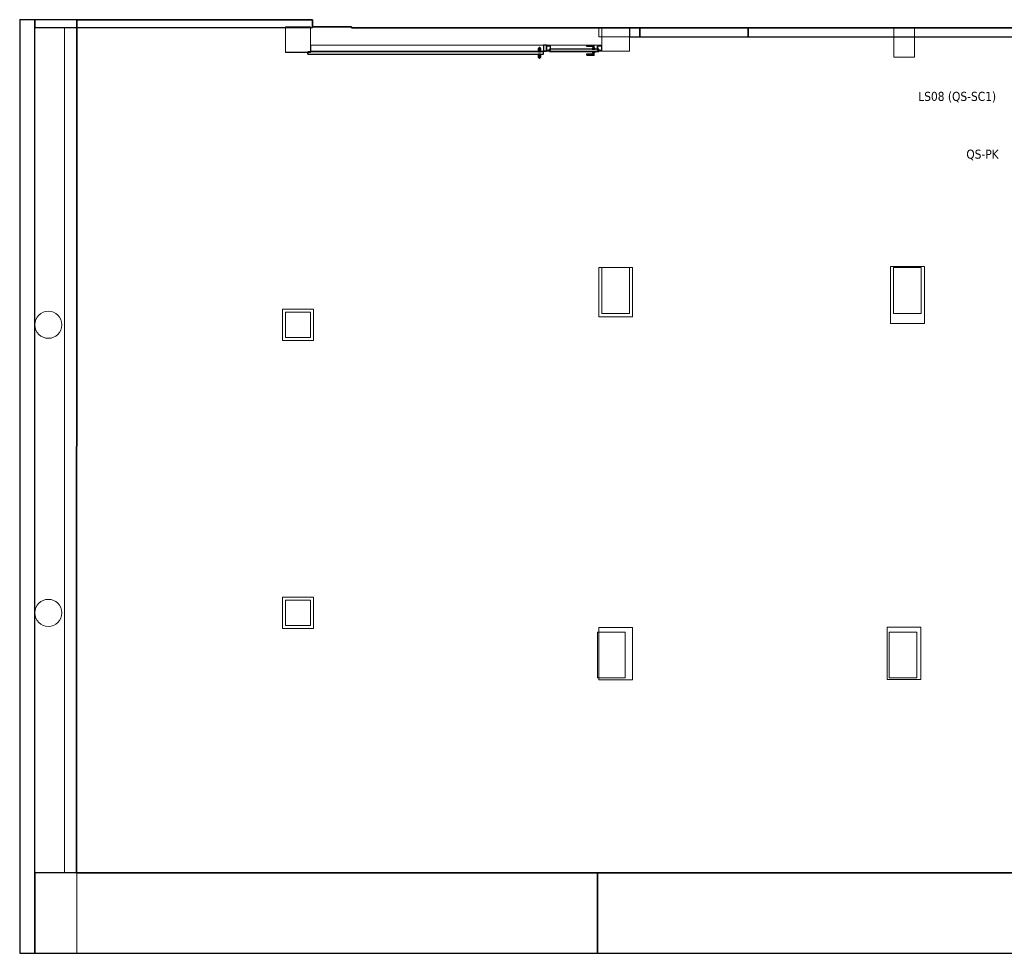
# Model space of a CAD drawing. Header units: metres. Extents: x 391.1 to 427.5, y 12.7 to 28.4.
# Tile 1 of 245: x 391.1 to 407.5, y 12.8 to 28.4. Entities that reach past the tile are written whole.
import ezdxf

# ---------------------------------------------------------------- set-up
doc = ezdxf.new("R2010")
doc.units = ezdxf.units.M
doc.layers.add('01_CARPINTERIA', color=5, linetype='Continuous', lineweight=25, true_color=0x0000ff)
doc.layers.add('01_SUELOS', color=7, linetype='Continuous', lineweight=25, true_color=0x007f00)
for name, color, linetype, lineweight in [('A-COLS-____-MCUT', 7, 'Continuous', 18), ('A-COLS-____-OTLN', 7, 'Continuous', 18), ('A-DETL-____-MBND', 7, 'Continuous', 18), ('A-GENM-____-OTLN', 7, 'Continuous', 18), ('A-WALL-____-MCUT', 7, 'Continuous', 25), ('A-WALL-____-OTLN', 7, 'Continuous', 25), ('E-ELEC-EQPM-IDEN', 7, 'Continuous', 30), ('E-ELEC-FIXT-IDEN', 7, 'Continuous', 30)]:
    doc.layers.add(name, color=color, linetype=linetype, lineweight=lineweight)
doc.styles.add('Tahoma_3', font='tahoma.ttf', dxfattribs={"height": 0.15})

# ---------------------------------------------------------------- blocks, each defined once
blk = doc.blocks.new('Family - Pilar PS-2-151047-01_ELEC _PS1')
at = {"layer": 'A-DETL-____-MBND', "color": 253, "true_color": 0xaaaaaa}
for p, q in [((0, 0.426), (0, 0)), ((0, 0), (0, 0.426)), ((0.42, 0.426), (0, 0.426)), ((0, 0.426), (0.42, 0.426)), ((0.42, 0), (0.42, 0.426)), ((0.42, 0.426), (0.42, 0)), ((0, 0), (0.42, 0)), ((0.42, 0), (0, 0))]:
    blk.add_line(p, q, dxfattribs=at)
blk = doc.blocks.new('Family - Pilar PS-2-151051-01_ELEC _PS1')
at = {"layer": 'A-DETL-____-MBND', "color": 253, "true_color": 0xaaaaaa}
for p, q in [((0, 0.49), (0, 0)), ((0, 0), (0, 0.49)), ((0.344, 0.49), (0, 0.49)), ((0, 0.49), (0.344, 0.49)), ((0.344, 0), (0.344, 0.49)), ((0.344, 0.49), (0.344, 0)), ((0, 0), (0.344, 0)), ((0.344, 0), (0, 0))]:
    blk.add_line(p, q, dxfattribs=at)
blk = doc.blocks.new('Family - Pilar PS-2-151089-01_ELEC _PS1')
at = {"layer": 'A-DETL-____-MBND', "color": 253, "true_color": 0xaaaaaa}
for p, q in [((0, 0.389), (0, 0)), ((0, 0.389), (0, 0)), ((0.099, 0.389), (0, 0.389)), ((0.099, 0.389), (0, 0.389)), ((0.099, 0.389), (0, 0.389)), ((0, 0.389), (0, 0)), ((0.099, 0.389), (0, 0.389)), ((0, 0.389), (0, 0)), ((0.099, 0.39), (0.099, 0.389)), ((0.099, 0.39), (0.099, 0.389)), ((0.46, 0.39), (0.099, 0.39)), ((0.46, 0.39), (0.099, 0.39)), ((0.099, 0.389), (0.099, 0.39)), ((0.46, 0.39), (0.099, 0.39)), ((0.46, 0.39), (0.099, 0.39)), ((0.099, 0.389), (0.099, 0.39)), ((0.46, 0), (0.46, 0.39)), ((0.46, 0), (0.46, 0.39)), ((0.46, 0), (0.46, 0.39)), ((0.46, 0.39), (0.46, 0)), ((0, 0), (0.1, 0)), ((0, 0), (0.1, 0)), ((0, 0), (0.1, 0)), ((0, 0), (0.1, 0)), ((0.1, 0), (0.1, 0)), ((0.1, 0), (0.1, 0)), ((0.1, 0), (0.46, 0)), ((0.1, 0), (0.46, 0)), ((0.46, 0), (0.1, 0)), ((0.1, 0), (0.1, 0)), ((0.46, 0), (0.1, 0)), ((0.1, 0), (0.1, 0))]:
    blk.add_line(p, q, dxfattribs=at)
blk = doc.blocks.new('Family - LONDR55-XX_ZZ-ARQ-CAA-M3D-Londres55-151093-01_ELEC _PS1')
at = {"layer": '01_SUELOS', "color": 9, "true_color": 0xaad4aa}
for p, q in [((0.003, 14.183), (0, 0)), ((0, 0), (0.003, 14.183)), ((3.92, 14.183), (0.003, 14.183)), ((0.003, 14.183), (3.92, 14.183)), ((3.92, 14.063), (3.92, 14.183)), ((3.92, 14.183), (3.92, 14.063)), ((4.57, 14.063), (3.92, 14.063)), ((3.92, 14.063), (4.57, 14.063)), ((4.57, 14.048), (4.57, 14.063)), ((4.57, 14.063), (4.57, 14.048)), ((34.748, 14.048), (4.57, 14.048)), ((4.57, 14.048), (34.748, 14.048)), ((31.838, 0), (34.748, 14.048)), ((34.748, 14.048), (31.838, 0)), ((20.52, 13.898), (23.701, 13.898)), ((23.701, 13.898), (20.52, 13.898)), ((20.52, 12.739), (20.52, 13.898)), ((20.52, 13.898), (20.52, 12.739)), ((23.701, 13.898), (23.701, 12.149)), ((23.701, 12.149), (23.701, 13.898)), ((24.988, 13.898), (26.891, 13.898)), ((26.891, 13.898), (24.988, 13.898)), ((24.988, 11.869), (24.988, 13.898)), ((24.988, 13.898), (24.988, 11.869)), ((26.891, 13.898), (26.891, 11.869)), ((26.891, 11.869), (26.891, 13.898)), ((27.041, 11.869), (27.041, 13.898)), ((27.041, 13.898), (27.041, 11.869)), ((27.041, 13.898), (28.9, 13.898)), ((28.9, 13.898), (27.041, 13.898)), ((28.9, 13.898), (28.9, 11.869)), ((28.9, 11.869), (28.9, 13.898)), ((22.479, 12.739), (20.52, 12.739)), ((20.52, 12.739), (22.479, 12.739)), ((22.48, 12.15), (22.479, 12.739)), ((22.479, 12.739), (22.48, 12.15)), ((23.701, 12.149), (22.48, 12.15)), ((22.48, 12.15), (23.701, 12.149)), ((26.891, 11.869), (24.988, 11.869)), ((24.988, 11.869), (26.891, 11.869)), ((28.9, 11.869), (27.041, 11.869)), ((27.041, 11.869), (28.9, 11.869)), ((27.585, 3.3), (28.635, 3.3)), ((28.635, 3.3), (27.585, 3.3)), ((27.586, 1.943), (27.585, 3.3)), ((27.585, 3.3), (27.586, 1.943)), ((28.635, 3.3), (28.635, 0)), ((28.635, 0), (28.635, 3.3)), ((26.635, 0), (26.636, 1.94)), ((26.636, 1.94), (26.635, 0)), ((26.636, 1.94), (27.586, 1.943)), ((27.586, 1.943), (26.636, 1.94)), ((0, 0), (26.635, 0)), ((26.635, 0), (0, 0)), ((28.635, 0), (31.838, 0)), ((31.838, 0), (28.635, 0))]:
    blk.add_line(p, q, dxfattribs=at)
blk = doc.blocks.new('Family - Pilar PS-2-151095-01_ELEC _PS1')
at = {"layer": 'A-DETL-____-MBND', "color": 253, "true_color": 0xaaaaaa}
for p, q in [((0, 0.87), (0, 0)), ((0, 0), (0, 0.87)), ((0.56, 0.87), (0, 0.87)), ((0, 0.87), (0.56, 0.87)), ((0.56, 0), (0.56, 0.87)), ((0.56, 0.87), (0.56, 0)), ((0, 0), (0.56, 0)), ((0.56, 0), (0, 0))]:
    blk.add_line(p, q, dxfattribs=at)
blk = doc.blocks.new('Family - Pilar PS-2-151115-01_ELEC _PS1')
at = {"layer": 'A-DETL-____-MBND', "color": 253, "true_color": 0xaaaaaa}
for p, q in [((0.56, 0.87), (0, 0.87)), ((0, 0.87), (0.56, 0.87)), ((0, 0.87), (0, 0)), ((0, 0), (0, 0.87)), ((0.56, 0), (0.56, 0.87)), ((0.56, 0.87), (0.56, 0)), ((0, 0), (0.15, 0)), ((0.15, 0), (0, 0)), ((0, 0), (0, 0)), ((0, 0), (0, 0)), ((0.15, 0), (0.56, 0)), ((0.56, 0), (0.15, 0))]:
    blk.add_line(p, q, dxfattribs=at)
blk = doc.blocks.new('Family - Pilar PS-2-151122-01_ELEC _PS1')
at = {"layer": 'A-DETL-____-MBND', "color": 253, "true_color": 0xaaaaaa}
for p, q in [((0, 0.52), (0, 0)), ((0, 0), (0, 0.52)), ((0.52, 0.52), (0, 0.52)), ((0, 0.52), (0.52, 0.52)), ((0.52, 0), (0.52, 0.52)), ((0.52, 0.52), (0.52, 0)), ((0, 0), (0.52, 0)), ((0.52, 0), (0, 0))]:
    blk.add_line(p, q, dxfattribs=at)
blk = doc.blocks.new('Family - Evans PS-2-151156-01_ELEC _PS1')
at = {"layer": 'A-DETL-____-MBND', "color": 253, "true_color": 0xaaaaaa}
for p, q in [((0, 0.13), (0, 0)), ((0, 0), (0, 0.13)), ((3.917, 0.13), (0, 0.13)), ((0, 0.13), (3.917, 0.13)), ((0, 0), (3.917, 0)), ((3.917, 0), (0, 0)), ((0, 0), (3.917, 0)), ((3.917, 0), (3.917, 0.13)), ((3.917, 0.13), (3.917, 0))]:
    blk.add_line(p, q, dxfattribs=at)
blk = doc.blocks.new('Family - Pilar PS-2-151158-01_ELEC _PS1')
at = {"layer": 'A-DETL-____-MBND', "color": 253, "true_color": 0xaaaaaa}
for p, q in [((0, 0.95), (0, 0)), ((0, 0), (0, 0.95)), ((0.56, 0.95), (0, 0.95)), ((0, 0.95), (0.56, 0.95)), ((0.56, 0), (0.56, 0.95)), ((0.56, 0.95), (0.56, 0)), ((0, 0), (0.56, 0)), ((0.56, 0), (0, 0))]:
    blk.add_line(p, q, dxfattribs=at)
blk = doc.blocks.new('Family - Mur PS-2-151162-01_ELEC _PS1')
at = {"layer": 'A-DETL-____-MBND', "color": 253, "true_color": 0xaaaaaa}
for p, q in [((0, 0.95), (0, 0)), ((0, 0), (0, 0.95)), ((15.523, 0.95), (0, 0.95)), ((0, 0.95), (15.523, 0.95)), ((15.523, 0), (15.523, 0.95)), ((15.523, 0.95), (15.523, 0)), ((0, 0), (15.523, 0)), ((15.523, 0), (0, 0)), ((0, 0), (15.523, 0))]:
    blk.add_line(p, q, dxfattribs=at)
blk = doc.blocks.new('Family - Pilar PS-2-151173-01_ELEC _PS1')
at = {"layer": 'A-DETL-____-MBND', "color": 253, "true_color": 0xaaaaaa}
for p, q in [((0, 0.52), (0, 0)), ((0, 0), (0, 0.52)), ((0.52, 0.52), (0, 0.52)), ((0, 0.52), (0.52, 0.52)), ((0.52, 0), (0.52, 0.52)), ((0.52, 0.52), (0.52, 0)), ((0, 0), (0.52, 0)), ((0.52, 0), (0, 0))]:
    blk.add_line(p, q, dxfattribs=at)
blk = doc.blocks.new('Family - Mur PS-2-151177-01_ELEC _PS1')
at = {"layer": 'A-DETL-____-MBND', "color": 253, "true_color": 0xaaaaaa}
for p, q in [((0, 1.34), (0, 0)), ((0, 0), (0, 1.34)), ((31.836, 1.34), (0, 1.34)), ((0, 1.34), (31.836, 1.34)), ((31.559, 0), (31.836, 1.34)), ((31.836, 1.34), (31.559, 0)), ((-0.95, 0), (31.559, 0)), ((0, 0), (31.559, 0)), ((31.559, 0), (0, 0))]:
    blk.add_line(p, q, dxfattribs=at)
blk = doc.blocks.new('Family - Evans PS-2-151183-01_ELEC _PS1')
at = {"layer": 'A-DETL-____-MBND', "color": 253, "true_color": 0xaaaaaa}
for p, q in [((8.39, 0.15), (0, 0.15)), ((0, 0.15), (20.228, 0.15)), ((0, 0.15), (0, 0)), ((0, 0), (0, 0.15)), ((0, 0), (20.228, 0)), ((20.228, 0), (0, 0)), ((0, 0), (20.228, 0)), ((8.39, 0.148), (8.39, 0.15)), ((8.39, 0.15), (8.39, 0.148)), ((8.39, 0.15), (8.54, 0.15)), ((8.54, 0.148), (8.39, 0.148)), ((8.39, 0.148), (8.54, 0.148)), ((8.54, 0.15), (8.54, 0.148)), ((8.54, 0.148), (8.54, 0.15)), ((20.228, 0.15), (8.54, 0.15)), ((20.228, 0), (20.228, 0.15)), ((20.228, 0.15), (20.228, 0))]:
    blk.add_line(p, q, dxfattribs=at)
blk = doc.blocks.new('Family - Pilar PS-2-151193-01_ELEC _PS1')
at = {"layer": 'A-DETL-____-MBND', "color": 253, "true_color": 0xaaaaaa}
for p, q in [((0, 0.82), (0, 0.819)), ((0, 0.82), (0, 0.819)), ((0.15, 0.82), (0, 0.82)), ((0.15, 0.82), (0, 0.82)), ((0.15, 0.82), (0, 0.82)), ((0, 0.82), (0, 0.819)), ((0, 0.819), (0, 0.82)), ((0, 0.82), (0.15, 0.82)), ((0, 0.819), (0, 0)), ((0, 0.819), (0, 0)), ((0, 0.819), (0, 0.819)), ((0, 0.819), (0, 0.819)), ((0, 0.819), (0, 0)), ((0, 0.819), (0, 0.819)), ((0, 0), (0, 0.819)), ((0, 0.819), (0, 0.819)), ((0.15, 0.82), (0.15, 0.82)), ((0.15, 0.82), (0.15, 0.82)), ((0.56, 0.82), (0.15, 0.82)), ((0.56, 0.82), (0.15, 0.82)), ((0.15, 0.82), (0.56, 0.82)), ((0.15, 0.82), (0.15, 0.82)), ((0.56, 0.82), (0.15, 0.82)), ((0.15, 0.82), (0.15, 0.82)), ((0.56, 0), (0.56, 0.82)), ((0.56, 0), (0.56, 0.82)), ((0.56, 0), (0.56, 0.82)), ((0.56, 0.82), (0.56, 0)), ((0, 0), (0.56, 0)), ((0, 0), (0.56, 0)), ((0, 0), (0.56, 0)), ((0.56, 0), (0, 0))]:
    blk.add_line(p, q, dxfattribs=at)
blk = doc.blocks.new('Family - Mur PS-1-153352-01_ELEC _PS1')
at = {"layer": 'A-WALL-____-MCUT', "color": 253, "true_color": 0xaaaaaa}
for p, q in [((16.935, 1.34), (0, 1.34)), ((0, 1.34), (0, 0)), ((16.935, 0), (16.935, 1.34)), ((0, 0), (16.935, 0))]:
    blk.add_line(p, q, dxfattribs=at)
at = {"layer": 'A-WALL-____-OTLN', "color": 253, "true_color": 0xaaaaaa}
for p, q in [((16.935, 1.34), (0, 1.34)), ((0, 1.34), (0, 0)), ((16.935, 0), (16.935, 1.34)), ((0, 0), (16.935, 0))]:
    blk.add_line(p, q, dxfattribs=at)
at = {"layer": 'A-WALL-____-OTLN', "color": 253, "lineweight": 18, "true_color": 0xaaaaaa}
blk.add_line((0, 0), (16.935, 0), dxfattribs=at)
blk = doc.blocks.new('Family - Evans P-1-153420-01_ELEC _PS1')
at = {"layer": 'A-WALL-____-MCUT', "color": 253, "true_color": 0xaaaaaa}
for p, q in [((0.172, 0.15), (0, 0.15)), ((0, 0.15), (0, 0)), ((0, 0), (0.172, 0)), ((0.172, 0), (0.172, 0.15))]:
    blk.add_line(p, q, dxfattribs=at)
at = {"layer": 'A-WALL-____-OTLN', "color": 253, "true_color": 0xaaaaaa}
for p, q in [((0.172, 0.15), (0, 0.15)), ((0, 0.15), (0, 0)), ((0, 0), (0.172, 0)), ((0.172, 0), (0.172, 0.15))]:
    blk.add_line(p, q, dxfattribs=at)
at = {"layer": 'A-WALL-____-OTLN', "color": 253, "lineweight": 18, "true_color": 0xaaaaaa}
blk.add_line((0, 0), (0.172, 0), dxfattribs=at)
blk = doc.blocks.new('Family - Pilar PS-1-153439-01_ELEC _PS1')
at = {"layer": 'A-COLS-____-MCUT', "color": 253, "true_color": 0xaaaaaa}
for p, q in [((0.46, 0.76), (0, 0.76)), ((0, 0.76), (0, 0)), ((0.46, 0), (0.46, 0.76)), ((0, 0), (0.46, 0))]:
    blk.add_line(p, q, dxfattribs=at)
at = {"layer": 'A-COLS-____-OTLN', "color": 253, "true_color": 0xaaaaaa}
for p, q in [((0.46, 0.76), (0, 0.76)), ((0, 0.76), (0, 0)), ((0.46, 0), (0.46, 0.76)), ((0, 0), (0.46, 0))]:
    blk.add_line(p, q, dxfattribs=at)
blk = doc.blocks.new('Family - Evans P-1-153441-01_ELEC _PS1')
at = {"layer": 'A-WALL-____-MCUT', "color": 253, "true_color": 0xaaaaaa}
for p, q in [((0.97, 0.1), (0.92, 0.1)), ((0.92, 0.1), (0.92, 0)), ((0.92, 0), (0.97, 0)), ((0.97, 0), (0.97, 0.1))]:
    blk.add_line(p, q, dxfattribs=at)
at = {"layer": 'A-WALL-____-OTLN', "color": 253, "lineweight": 18, "true_color": 0xaaaaaa}
blk.add_line((0, 0), (4.837, 0), dxfattribs=at)
at = {"layer": 'A-WALL-____-OTLN', "color": 253, "true_color": 0xaaaaaa}
for p, q in [((0.92, 0.1), (0.97, 0.1)), ((0.92, 0.1), (0.92, 0)), ((0.92, 0), (0.97, 0)), ((0.97, 0), (0.97, 0.1))]:
    blk.add_line(p, q, dxfattribs=at)
blk = doc.blocks.new('Family - Vano de puerta PS-1-153443-01_ELEC _PS1')
at = {"layer": 'A-GENM-____-OTLN', "color": 253, "true_color": 0xaaaaaa}
for p, q in [((395.989, 27.941), (395.989, 27.841)), ((399.856, 27.941), (395.989, 27.941)), ((395.989, 27.941), (395.989, 27.841)), ((395.989, 27.941), (399.856, 27.941)), ((395.989, 27.841), (399.856, 27.841)), ((399.856, 27.841), (395.989, 27.841)), ((399.856, 27.841), (399.856, 27.941)), ((399.856, 27.941), (399.856, 27.841))]:
    blk.add_line(p, q, dxfattribs=at)
blk = doc.blocks.new('Family - Vano de puerta PS-1-153445-01_ELEC _PS1')
at = {"layer": 'A-GENM-____-OTLN', "color": 253, "true_color": 0xaaaaaa}
for p, q in [((400.826, 27.941), (399.906, 27.941)), ((399.906, 27.941), (399.906, 27.841)), ((399.906, 27.941), (400.826, 27.941)), ((399.906, 27.841), (399.906, 27.941)), ((399.906, 27.841), (400.826, 27.841)), ((400.826, 27.841), (399.906, 27.841)), ((400.826, 27.841), (400.826, 27.941)), ((400.826, 27.841), (400.826, 27.941))]:
    blk.add_line(p, q, dxfattribs=at)
blk = doc.blocks.new('Family - Pilar PS-1-153474-01_ELEC _PS1')
at = {"layer": 'A-COLS-____-MCUT', "color": 253, "true_color": 0xaaaaaa}
for p, q in [((0.46, 0.76), (0, 0.76)), ((0, 0.76), (0, 0)), ((0.46, 0), (0.46, 0.76)), ((0, 0), (0.46, 0))]:
    blk.add_line(p, q, dxfattribs=at)
at = {"layer": 'A-COLS-____-OTLN', "color": 253, "true_color": 0xaaaaaa}
for p, q in [((0.46, 0.76), (0, 0.76)), ((0, 0.76), (0, 0)), ((0.46, 0), (0.46, 0.76)), ((0, 0), (0.46, 0))]:
    blk.add_line(p, q, dxfattribs=at)
blk = doc.blocks.new('Family - Evans P-1-153484-01_ELEC _PS1')
at = {"layer": 'A-WALL-____-MCUT', "color": 253, "true_color": 0xaaaaaa}
for p, q in [((0.031, 0.15), (0, 0)), ((0, 0), (23.587, 0)), ((23.587, 0.15), (0.031, 0.15)), ((23.587, 0), (23.587, 0.15))]:
    blk.add_line(p, q, dxfattribs=at)
at = {"layer": 'A-WALL-____-OTLN', "color": 253, "true_color": 0xaaaaaa}
for p, q in [((0.031, 0.15), (0, 0)), ((0, 0), (23.587, 0)), ((23.587, 0.15), (0.031, 0.15)), ((23.587, 0), (23.587, 0.15))]:
    blk.add_line(p, q, dxfattribs=at)
at = {"layer": 'A-WALL-____-OTLN', "color": 253, "lineweight": 18, "true_color": 0xaaaaaa}
blk.add_line((0, 0), (23.587, 0), dxfattribs=at)
blk = doc.blocks.new('Family - Mur PS-1-153488-01_ELEC _PS1')
at = {"layer": 'A-DETL-____-MBND', "color": 253, "true_color": 0xaaaaaa}
for p, q in [((0, 0.5), (0, 0)), ((0, 0), (0, 0.5)), ((14.053, 0.5), (0, 0.5)), ((0, 0.5), (14.053, 0.5)), ((14.053, 0), (14.053, 0.5)), ((14.053, 0.5), (14.053, 0)), ((0, 0), (14.053, 0)), ((14.053, 0), (0, 0)), ((0, 0), (14.053, 0))]:
    blk.add_line(p, q, dxfattribs=at)
blk = doc.blocks.new('Family - Mur PS-1-153499-01_ELEC _PS1')
at = {"layer": 'A-WALL-____-MCUT', "color": 253, "true_color": 0xaaaaaa}
for p, q in [((9.357, 1.34), (0, 1.34)), ((0, 1.34), (0, 0)), ((9.357, 0), (9.357, 1.34)), ((0, 0), (9.357, 0))]:
    blk.add_line(p, q, dxfattribs=at)
at = {"layer": 'A-WALL-____-OTLN', "color": 253, "true_color": 0xaaaaaa}
for p, q in [((9.357, 1.34), (0, 1.34)), ((0, 1.34), (0, 0)), ((9.357, 0), (9.357, 1.34)), ((0, 0), (9.357, 0))]:
    blk.add_line(p, q, dxfattribs=at)
at = {"layer": 'A-WALL-____-OTLN', "color": 253, "lineweight": 18, "true_color": 0xaaaaaa}
blk.add_line((0.5, 0), (9.357, 0), dxfattribs=at)
blk = doc.blocks.new('Family - Pilar PS-1-153516-01_ELEC _PS1')
at = {"layer": 'A-COLS-____-MCUT', "color": 253, "true_color": 0xaaaaaa}
for start, end in [(360, 180), (180, 360)]:
    blk.add_arc((0.225, 0.225), 0.225, start, end, dxfattribs=at)
at = {"layer": 'A-COLS-____-OTLN', "color": 253, "true_color": 0xaaaaaa}
for start, end in [(360, 180), (180, 360)]:
    blk.add_arc((0.225, 0.225), 0.225, start, end, dxfattribs=at)
blk = doc.blocks.new('Family - Pilar PS-1-153520-01_ELEC _PS1')
at = {"layer": 'A-COLS-____-MCUT', "color": 253, "true_color": 0xaaaaaa}
for p, q in [((0.42, 0.42), (0, 0.42)), ((0, 0.42), (0, 0)), ((0.42, 0), (0.42, 0.42)), ((0, 0), (0.42, 0))]:
    blk.add_line(p, q, dxfattribs=at)
at = {"layer": 'A-COLS-____-OTLN', "color": 253, "true_color": 0xaaaaaa}
for p, q in [((0.42, 0.42), (0, 0.42)), ((0, 0.42), (0, 0)), ((0.42, 0), (0.42, 0.42)), ((0, 0), (0.42, 0))]:
    blk.add_line(p, q, dxfattribs=at)
blk = doc.blocks.new('Family - Pilar PS-1-153544-01_ELEC _PS1')
at = {"layer": 'A-COLS-____-MCUT', "color": 253, "true_color": 0xaaaaaa}
for p, q in [((0.42, 0.42), (0, 0.42)), ((0, 0.42), (0, 0)), ((0.42, 0), (0.42, 0.42)), ((0, 0), (0.42, 0))]:
    blk.add_line(p, q, dxfattribs=at)
at = {"layer": 'A-COLS-____-OTLN', "color": 253, "true_color": 0xaaaaaa}
for p, q in [((0.42, 0.42), (0, 0.42)), ((0, 0.42), (0, 0)), ((0.42, 0), (0.42, 0.42)), ((0, 0), (0.42, 0))]:
    blk.add_line(p, q, dxfattribs=at)
blk = doc.blocks.new('Family - Evans P-1-153567-01_ELEC _PS1')
at = {"layer": 'A-WALL-____-MCUT', "color": 253, "true_color": 0xaaaaaa}
for p, q in [((4.617, 0.13), (0, 0.13)), ((0, 0.13), (0, 0)), ((0, 0), (4.617, 0)), ((4.617, 0), (4.617, 0.13))]:
    blk.add_line(p, q, dxfattribs=at)
at = {"layer": 'A-WALL-____-OTLN', "color": 253, "true_color": 0xaaaaaa}
for p, q in [((4.617, 0.13), (0, 0.13)), ((0, 0.13), (0, 0)), ((0, 0), (4.617, 0)), ((4.617, 0), (4.617, 0.13))]:
    blk.add_line(p, q, dxfattribs=at)
at = {"layer": 'A-WALL-____-OTLN', "color": 253, "lineweight": 18, "true_color": 0xaaaaaa}
blk.add_line((0, 0), (4.867, 0), dxfattribs=at)
blk = doc.blocks.new('Family - LONDR55-XX_ZZ-ARQ-CAA-M3D-Londres55-153621-01_ELEC _PS1')
at = {"layer": '01_CARPINTERIA', "color": 161, "true_color": 0xaaaaff}
for p, q in [((0.07, 0.07), (0, 0.07)), ((0, 0.07), (0, 0)), ((0.07, 0.07), (0, 0.07)), ((0, 0.07), (0, 0)), ((0, 0), (0.07, 0)), ((0, 0), (0.07, 0)), ((0.87, 0.09), (0.05, 0.09)), ((0.05, 0.09), (0.05, 0.05)), ((0.87, 0.09), (0.05, 0.09)), ((0.05, 0.09), (0.05, 0.05)), ((0.05, 0.05), (0.87, 0.05)), ((0.05, 0.05), (0.87, 0.05)), ((0.07, 0), (0.07, 0.07)), ((0.07, 0.07), (0.07, 0)), ((0.16, 0.1), (0.11, 0.1)), ((0.11, 0.1), (0.11, 0.09)), ((0.11, 0.1), (0.11, 0.09)), ((0.16, 0.1), (0.11, 0.1)), ((0.11, 0.09), (0.16, 0.09)), ((0.11, 0.09), (0.16, 0.09)), ((0.16, 0.05), (0.11, 0.05)), ((0.11, 0.05), (0.11, 0.04)), ((0.16, 0.05), (0.11, 0.05)), ((0.11, 0.05), (0.11, 0.04)), ((0.11, 0.04), (0.16, 0.04)), ((0.11, 0.04), (0.16, 0.04)), ((0.126, 0.149), (0.125, 0.15)), ((0.125, 0.15), (0.125, 0.1)), ((0.125, 0.15), (0.126, 0.149)), ((0.25, 0.15), (0.125, 0.15)), ((0.126, 0.1), (0.125, 0.1)), ((0.125, 0.1), (0.126, 0.1)), ((0.126, 0.04), (0.125, 0.04)), ((0.125, 0.04), (0.126, 0.04)), ((0.125, 0.04), (0.125, -0.01)), ((0.13, 0.145), (0.126, 0.149)), ((0.126, 0.149), (0.126, 0.1)), ((0.126, 0.149), (0.126, 0.1)), ((0.126, 0.149), (0.13, 0.145)), ((0.25, 0.149), (0.126, 0.149)), ((0.25, 0.149), (0.126, 0.149)), ((0.13, 0.1), (0.126, 0.1)), ((0.126, 0.1), (0.13, 0.1)), ((0.13, 0.04), (0.126, 0.04)), ((0.126, 0.04), (0.13, 0.04)), ((0.126, 0.04), (0.126, -0.009)), ((0.126, 0.04), (0.126, -0.009)), ((0.135, 0.14), (0.13, 0.145)), ((0.13, 0.145), (0.13, 0.1)), ((0.13, 0.145), (0.13, 0.1)), ((0.13, 0.145), (0.135, 0.14)), ((0.25, 0.145), (0.13, 0.145)), ((0.25, 0.145), (0.13, 0.145)), ((0.135, 0.1), (0.13, 0.1)), ((0.13, 0.1), (0.135, 0.1)), ((0.13, 0.04), (0.135, 0.04)), ((0.135, 0.04), (0.13, 0.04)), ((0.13, 0.04), (0.13, -0.005)), ((0.13, 0.04), (0.13, -0.005)), ((0.135, 0.1), (0.135, 0.14)), ((0.135, 0.14), (0.135, 0.1)), ((0.135, 0.14), (0.14, 0.135)), ((0.14, 0.135), (0.135, 0.14)), ((0.135, 0.14), (0.25, 0.14)), ((0.25, 0.14), (0.135, 0.14)), ((0.14, 0.1), (0.135, 0.1)), ((0.135, 0.1), (0.14, 0.1)), ((0.135, 0.04), (0.14, 0.04)), ((0.14, 0.04), (0.135, 0.04)), ((0.135, 0), (0.135, 0.04)), ((0.135, 0.04), (0.135, 0)), ((0.14, 0.005), (0.135, 0)), ((0.135, 0), (0.14, 0.005)), ((0.25, 0), (0.135, 0)), ((0.135, 0), (0.25, 0)), ((0.14, 0.135), (0.14, 0.1)), ((0.14, 0.135), (0.144, 0.131)), ((0.144, 0.131), (0.14, 0.135)), ((0.14, 0.135), (0.14, 0.1)), ((0.25, 0.135), (0.14, 0.135)), ((0.25, 0.135), (0.14, 0.135)), ((0.14, 0.1), (0.144, 0.1)), ((0.144, 0.1), (0.14, 0.1)), ((0.14, 0.04), (0.144, 0.04)), ((0.144, 0.04), (0.14, 0.04)), ((0.14, 0.04), (0.14, 0.005)), ((0.14, 0.04), (0.14, 0.005)), ((0.144, 0.009), (0.14, 0.005)), ((0.14, 0.005), (0.144, 0.009)), ((0.14, 0.005), (0.25, 0.005)), ((0.14, 0.005), (0.25, 0.005)), ((0.144, 0.131), (0.144, 0.1)), ((0.144, 0.131), (0.145, 0.13)), ((0.145, 0.13), (0.144, 0.131)), ((0.144, 0.131), (0.144, 0.1)), ((0.25, 0.131), (0.144, 0.131)), ((0.25, 0.131), (0.144, 0.131)), ((0.144, 0.1), (0.145, 0.1)), ((0.145, 0.1), (0.144, 0.1)), ((0.144, 0.04), (0.145, 0.04)), ((0.145, 0.04), (0.144, 0.04)), ((0.144, 0.04), (0.144, 0.009)), ((0.144, 0.04), (0.144, 0.009)), ((0.145, 0.01), (0.144, 0.009)), ((0.144, 0.009), (0.145, 0.01)), ((0.144, 0.009), (0.25, 0.009)), ((0.144, 0.009), (0.25, 0.009)), ((0.145, 0.13), (0.145, 0.1)), ((0.25, 0.13), (0.145, 0.13)), ((0.145, 0.04), (0.145, 0.01)), ((0.145, 0.01), (0.25, 0.01)), ((0.16, 0.09), (0.16, 0.1)), ((0.16, 0.1), (0.16, 0.09)), ((0.16, 0.04), (0.16, 0.05)), ((0.16, 0.05), (0.16, 0.04)), ((0.25, 0.149), (0.25, 0.15)), ((0.25, 0.15), (0.25, 0.149)), ((0.25, 0.145), (0.25, 0.149)), ((0.25, 0.149), (0.25, 0.145)), ((0.25, 0.145), (0.25, 0.14)), ((0.25, 0.14), (0.25, 0.145)), ((0.25, 0.14), (0.25, 0.135)), ((0.25, 0.135), (0.25, 0.14)), ((0.25, 0.135), (0.25, 0.131)), ((0.25, 0.131), (0.25, 0.135)), ((0.25, 0.131), (0.25, 0.13)), ((0.25, 0.13), (0.25, 0.131)), ((0.25, 0.009), (0.25, 0.01)), ((0.25, 0.01), (0.25, 0.009)), ((0.25, 0.005), (0.25, 0.009)), ((0.25, 0.009), (0.25, 0.005)), ((0.25, 0.005), (0.25, 0)), ((0.25, 0), (0.25, 0.005)), ((0.25, 0), (0.25, -0.005)), ((0.25, -0.005), (0.25, 0)), ((0.92, 0.07), (0.85, 0.07)), ((0.85, 0.07), (0.85, 0)), ((0.92, 0.07), (0.85, 0.07)), ((0.85, 0.07), (0.85, 0)), ((0.85, 0), (0.92, 0)), ((0.85, 0), (0.92, 0)), ((0.87, 0.05), (0.87, 0.09)), ((0.87, 0.09), (0.87, 0.05)), ((0.92, 0), (0.92, 0.07)), ((0.92, 0.07), (0.92, 0)), ((0.125, -0.01), (0.126, -0.009)), ((0.126, -0.009), (0.125, -0.01)), ((0.125, -0.01), (0.25, -0.01)), ((0.126, -0.009), (0.13, -0.005)), ((0.13, -0.005), (0.126, -0.009)), ((0.126, -0.009), (0.25, -0.009)), ((0.126, -0.009), (0.25, -0.009)), ((0.13, -0.005), (0.135, 0)), ((0.135, 0), (0.13, -0.005)), ((0.13, -0.005), (0.25, -0.005)), ((0.13, -0.005), (0.25, -0.005)), ((0.25, -0.005), (0.25, -0.009)), ((0.25, -0.009), (0.25, -0.005)), ((0.25, -0.009), (0.25, -0.01)), ((0.25, -0.01), (0.25, -0.009))]:
    blk.add_line(p, q, dxfattribs=at)
blk = doc.blocks.new('Family - Porta PS-1-153622-01_ELEC _PS1')
blk.add_blockref('Family - LONDR55-XX_ZZ-ARQ-CAA-M3D-Londres55-153621-01_ELEC _PS1', (0, 0))
blk = doc.blocks.new('Family - Pilar PS-1-153624-01_ELEC _PS1')
at = {"layer": 'A-COLS-____-MCUT', "color": 253, "true_color": 0xaaaaaa}
for p, q in [((0.42, 0.42), (0, 0.42)), ((0, 0.42), (0, 0)), ((0.42, 0), (0.42, 0.42)), ((0, 0), (0.42, 0))]:
    blk.add_line(p, q, dxfattribs=at)
at = {"layer": 'A-COLS-____-OTLN', "color": 253, "true_color": 0xaaaaaa}
for p, q in [((0.42, 0.42), (0, 0.42)), ((0, 0.42), (0, 0)), ((0.42, 0), (0.42, 0.42)), ((0, 0), (0.42, 0))]:
    blk.add_line(p, q, dxfattribs=at)
blk = doc.blocks.new('Family - Mur PS-1-153626-01_ELEC _PS1')
at = {"layer": 'A-WALL-____-MCUT', "color": 253, "true_color": 0xaaaaaa}
for p, q in [((15.523, 0.25), (0, 0.25)), ((0, 0.25), (0, 0)), ((15.523, 0), (15.523, 0.25)), ((0, 0), (15.523, 0))]:
    blk.add_line(p, q, dxfattribs=at)
at = {"layer": 'A-WALL-____-OTLN', "color": 253, "true_color": 0xaaaaaa}
for p, q in [((15.523, 0.25), (0, 0.25)), ((0, 0.25), (0, 0)), ((15.523, 0), (15.523, 0.25)), ((0, 0), (15.523, 0))]:
    blk.add_line(p, q, dxfattribs=at)
at = {"layer": 'A-WALL-____-OTLN', "color": 253, "lineweight": 18, "true_color": 0xaaaaaa}
blk.add_line((0, 0), (15.523, 0), dxfattribs=at)
blk = doc.blocks.new('Family - Pilar PS-1-153638-01_ELEC _PS1')
at = {"layer": 'A-COLS-____-MCUT', "color": 253, "true_color": 0xaaaaaa}
for p, q in [((0.46, 0.76), (0, 0.76)), ((0, 0.76), (0, 0)), ((0.46, 0), (0.46, 0.76)), ((0, 0), (0.46, 0))]:
    blk.add_line(p, q, dxfattribs=at)
at = {"layer": 'A-COLS-____-OTLN', "color": 253, "true_color": 0xaaaaaa}
for p, q in [((0.46, 0.76), (0, 0.76)), ((0, 0.76), (0, 0)), ((0.46, 0), (0.46, 0.76)), ((0, 0), (0.46, 0))]:
    blk.add_line(p, q, dxfattribs=at)
blk = doc.blocks.new('Family - Pilar PS-1-153640-01_ELEC _PS1')
at = {"layer": 'A-COLS-____-MCUT', "color": 253, "true_color": 0xaaaaaa}
for start, end in [(360, 180), (180, 360)]:
    blk.add_arc((0.225, 0.225), 0.225, start, end, dxfattribs=at)
at = {"layer": 'A-COLS-____-OTLN', "color": 253, "true_color": 0xaaaaaa}
for start, end in [(360, 180), (180, 360)]:
    blk.add_arc((0.225, 0.225), 0.225, start, end, dxfattribs=at)
blk = doc.blocks.new('Family - Evans P-1-153664-01_ELEC _PS1')
at = {"layer": 'A-WALL-____-MCUT', "color": 253, "true_color": 0xaaaaaa}
for p, q in [((1.8, 0.15), (0, 0.15)), ((0, 0.15), (0, 0)), ((0, 0), (1.8, 0)), ((1.8, 0), (1.8, 0.15))]:
    blk.add_line(p, q, dxfattribs=at)
at = {"layer": 'A-WALL-____-OTLN', "color": 253, "true_color": 0xaaaaaa}
for p, q in [((1.8, 0.15), (0, 0.15)), ((0, 0.15), (0, 0)), ((0, 0), (1.8, 0)), ((1.8, 0), (1.8, 0.15))]:
    blk.add_line(p, q, dxfattribs=at)
at = {"layer": 'A-WALL-____-OTLN', "color": 253, "lineweight": 18, "true_color": 0xaaaaaa}
blk.add_line((0, 0), (1.8, 0), dxfattribs=at)
blk = doc.blocks.new('Family - Pilar PS-1-153670-01_ELEC _PS1')
at = {"layer": 'A-COLS-____-MCUT', "color": 253, "true_color": 0xaaaaaa}
for p, q in [((0.46, 0.76), (0, 0.76)), ((0, 0.76), (0, 0)), ((0.46, 0), (0.46, 0.76)), ((0, 0), (0.46, 0))]:
    blk.add_line(p, q, dxfattribs=at)
at = {"layer": 'A-COLS-____-OTLN', "color": 253, "true_color": 0xaaaaaa}
for p, q in [((0.46, 0.76), (0, 0.76)), ((0, 0.76), (0, 0)), ((0.46, 0), (0.46, 0.76)), ((0, 0), (0.46, 0))]:
    blk.add_line(p, q, dxfattribs=at)
blk = doc.blocks.new('Family - Pilar PS-1-153672-01_ELEC _PS1')
at = {"layer": 'A-COLS-____-MCUT', "color": 253, "true_color": 0xaaaaaa}
for p, q in [((0.46, 0.389), (0, 0.389)), ((0, 0.389), (0, 0)), ((0.46, 0), (0.46, 0.389)), ((0, 0), (0.46, 0))]:
    blk.add_line(p, q, dxfattribs=at)
at = {"layer": 'A-COLS-____-OTLN', "color": 253, "true_color": 0xaaaaaa}
for p, q in [((0.46, 0.389), (0, 0.389)), ((0, 0.389), (0, 0)), ((0.46, 0), (0.46, 0.389)), ((0, 0), (0.46, 0))]:
    blk.add_line(p, q, dxfattribs=at)
blk = doc.blocks.new('Family - LONDR55-XX_ZZ-ARQ-CAA-M3D-Londres55-153674-01_ELEC _PS1')
at = {"layer": '01_CARPINTERIA', "color": 161, "true_color": 0xaaaaff}
for p, q in [((0.052, 0.212), (0.05, 0.205)), ((0.052, 0.212), (0.05, 0.205)), ((0.05, 0.205), (0.052, 0.197)), ((0.05, 0.15), (0.05, 0.205)), ((0.05, 0.205), (0.052, 0.197)), ((0.057, 0.218), (0.052, 0.212)), ((0.057, 0.218), (0.052, 0.212)), ((0.052, 0.15), (0.052, 0.212)), ((0.052, 0.15), (0.052, 0.197)), ((0.052, 0.197), (0.057, 0.192)), ((0.052, 0.197), (0.057, 0.192)), ((0.065, 0.22), (0.057, 0.218)), ((0.057, 0.15), (0.057, 0.192)), ((0.065, 0.22), (0.057, 0.218)), ((0.057, 0.15), (0.057, 0.218)), ((0.057, 0.192), (0.065, 0.19)), ((0.057, 0.192), (0.065, 0.19)), ((0.072, 0.218), (0.065, 0.22)), ((0.072, 0.218), (0.065, 0.22)), ((0.065, 0.15), (0.065, 0.22)), ((0.065, 0.19), (0.072, 0.192)), ((0.065, 0.19), (0.072, 0.192)), ((0.065, 0.15), (0.065, 0.19)), ((0.078, 0.212), (0.072, 0.218)), ((0.078, 0.212), (0.072, 0.218)), ((0.072, 0.15), (0.072, 0.218)), ((0.072, 0.192), (0.078, 0.197)), ((0.072, 0.192), (0.078, 0.197)), ((0.072, 0.15), (0.072, 0.192)), ((0.08, 0.205), (0.078, 0.212)), ((0.08, 0.205), (0.078, 0.212)), ((0.078, 0.15), (0.078, 0.212)), ((0.078, 0.197), (0.08, 0.205)), ((0.078, 0.197), (0.08, 0.205)), ((0.078, 0.15), (0.078, 0.197)), ((0.08, 0.205), (0.08, 0.15)), ((3.917, 0.15), (0, 0.15)), ((0, 0.15), (0, 0.11)), ((3.917, 0.15), (0, 0.15)), ((0, 0.15), (0, 0.11)), ((0, 0.11), (3.917, 0.11)), ((0, 0.11), (3.917, 0.11)), ((0.052, 0.15), (0.05, 0.15)), ((0.05, 0.15), (0.052, 0.15)), ((0.05, 0.055), (0.05, 0.11)), ((0.052, 0.11), (0.05, 0.11)), ((0.05, 0.11), (0.052, 0.11)), ((0.052, 0.062), (0.05, 0.055)), ((0.052, 0.062), (0.05, 0.055)), ((0.05, 0.055), (0.052, 0.047)), ((0.05, 0.055), (0.052, 0.047)), ((0.057, 0.15), (0.052, 0.15)), ((0.052, 0.15), (0.057, 0.15)), ((0.052, 0.047), (0.052, 0.11)), ((0.052, 0.062), (0.052, 0.11)), ((0.057, 0.11), (0.052, 0.11)), ((0.052, 0.11), (0.057, 0.11)), ((0.057, 0.068), (0.052, 0.062)), ((0.057, 0.068), (0.052, 0.062)), ((0.052, 0.047), (0.057, 0.042)), ((0.052, 0.047), (0.057, 0.042)), ((0.057, 0.042), (0.057, 0.11)), ((0.057, 0.068), (0.057, 0.11)), ((0.065, 0.07), (0.057, 0.068)), ((0.065, 0.15), (0.057, 0.15)), ((0.057, 0.15), (0.065, 0.15)), ((0.065, 0.11), (0.057, 0.11)), ((0.057, 0.11), (0.065, 0.11)), ((0.065, 0.07), (0.057, 0.068)), ((0.057, 0.042), (0.065, 0.04)), ((0.057, 0.042), (0.065, 0.04)), ((0.072, 0.15), (0.065, 0.15)), ((0.065, 0.15), (0.072, 0.15)), ((0.065, 0.04), (0.065, 0.11)), ((0.065, 0.07), (0.065, 0.11)), ((0.072, 0.11), (0.065, 0.11)), ((0.065, 0.11), (0.072, 0.11)), ((0.072, 0.068), (0.065, 0.07)), ((0.072, 0.068), (0.065, 0.07)), ((0.065, 0.04), (0.072, 0.042)), ((0.065, 0.04), (0.072, 0.042)), ((0.072, 0.15), (0.078, 0.15)), ((0.072, 0.042), (0.072, 0.11)), ((0.072, 0.068), (0.072, 0.11)), ((0.078, 0.11), (0.072, 0.11)), ((0.078, 0.062), (0.072, 0.068)), ((0.078, 0.062), (0.072, 0.068)), ((0.072, 0.042), (0.078, 0.047)), ((0.072, 0.042), (0.078, 0.047)), ((0.078, 0.15), (0.072, 0.15)), ((0.072, 0.11), (0.078, 0.11)), ((0.078, 0.15), (0.08, 0.15)), ((0.08, 0.15), (0.078, 0.15)), ((0.078, 0.047), (0.078, 0.11)), ((0.078, 0.062), (0.078, 0.11)), ((0.078, 0.11), (0.08, 0.11)), ((0.08, 0.11), (0.078, 0.11)), ((0.08, 0.055), (0.078, 0.062)), ((0.08, 0.055), (0.078, 0.062)), ((0.078, 0.047), (0.08, 0.055)), ((0.078, 0.047), (0.08, 0.055)), ((0.08, 0.11), (0.08, 0.055)), ((3.917, 0.11), (3.917, 0.15)), ((3.917, 0.15), (3.917, 0.11))]:
    blk.add_line(p, q, dxfattribs=at)
blk = doc.blocks.new('Family - Porta PS-1-153675-01_ELEC _PS1')
blk.add_blockref('Family - LONDR55-XX_ZZ-ARQ-CAA-M3D-Londres55-153674-01_ELEC _PS1', (0, 0))
blk = doc.blocks.new('LONDR55-XX_ZZ-ARQ-CAA-M3D-Londres55_ifc-1-01_ELEC _PS1')
at = {"layer": '01_CARPINTERIA', "color": 253, "lineweight": 18, "true_color": 0xaaaaaa, "rotation": 180}
for name, p in [('Family - Porta PS-1-153675-01_ELEC _PS1', (399.856, 27.941)), ('Family - Porta PS-1-153622-01_ELEC _PS1', (400.826, 27.926))]:
    blk.add_blockref(name, p, dxfattribs=at)
at = {"layer": '01_SUELOS', "color": 253, "lineweight": 18, "true_color": 0xaaaaaa}
blk.add_blockref('Family - LONDR55-XX_ZZ-ARQ-CAA-M3D-Londres55-151093-01_ELEC _PS1', (392.096, 14.181), dxfattribs=at)
at = {"layer": 'A-COLS-____-OTLN', "color": 253, "lineweight": 18, "true_color": 0xaaaaaa}
for name, p in [('Family - Pilar PS-2-151047-01_ELEC _PS1', (395.566, 27.82)), ('Family - Pilar PS-1-153520-01_ELEC _PS1', (395.566, 27.825)), ('Family - Pilar PS-1-153672-01_ELEC _PS1', (400.826, 27.841)), ('Family - Pilar PS-2-151051-01_ELEC _PS1', (405.681, 27.738)), ('Family - Pilar PS-1-153474-01_ELEC _PS1', (400.826, 23.481)), ('Family - Pilar PS-2-151158-01_ELEC _PS1', (405.628, 23.31)), ('Family - Pilar PS-1-153670-01_ELEC _PS1', (405.676, 23.481)), ('Family - Pilar PS-1-153640-01_ELEC _PS1', (391.401, 23.066)), ('Family - Pilar PS-2-151122-01_ELEC _PS1', (395.516, 23.031)), ('Family - Pilar PS-1-153624-01_ELEC _PS1', (395.566, 23.081)), ('Family - Pilar PS-1-153516-01_ELEC _PS1', (391.401, 18.276)), ('Family - Pilar PS-2-151173-01_ELEC _PS1', (395.516, 18.241)), ('Family - Pilar PS-1-153544-01_ELEC _PS1', (395.566, 18.291)), ('Family - Pilar PS-1-153439-01_ELEC _PS1', (400.756, 17.421)), ('Family - Pilar PS-2-151115-01_ELEC _PS1', (400.776, 17.39)), ('Family - Pilar PS-2-151095-01_ELEC _PS1', (405.571, 17.391)), ('Family - Pilar PS-1-153638-01_ELEC _PS1', (405.606, 17.421))]:
    blk.add_blockref(name, p, dxfattribs=at)
at = {"layer": 'A-DETL-____-MBND', "color": 253, "lineweight": 18, "true_color": 0xaaaaaa}
for name, p in [('Family - Pilar PS-2-151089-01_ELEC _PS1', (400.829, 27.839)), ('Family - Pilar PS-2-151193-01_ELEC _PS1', (400.776, 23.421))]:
    blk.add_blockref(name, p, dxfattribs=at)
at = {"layer": 'A-GENM-____-OTLN', "color": 253, "lineweight": 18, "true_color": 0xaaaaaa}
for name in ['Family - Vano de puerta PS-1-153443-01_ELEC _PS1', 'Family - Vano de puerta PS-1-153445-01_ELEC _PS1']:
    blk.add_blockref(name, (0, 0), dxfattribs=at)
at = {"layer": 'A-WALL-____-OTLN', "color": 253, "lineweight": 18, "true_color": 0xaaaaaa}
for name, p, rotation in [('Family - Mur PS-2-151162-01_ELEC _PS1', (391.15, 28.364), 270), ('Family - Evans P-1-153567-01_ELEC _PS1', (396.016, 28.364), 180), ('Family - Mur PS-1-153626-01_ELEC _PS1', (391.15, 28.364), 270), ('Family - Evans PS-2-151156-01_ELEC _PS1', (396.016, 28.364), 180), ('Family - Mur PS-1-153488-01_ELEC _PS1', (391.396, 28.234), 270), ('Family - Evans PS-2-151183-01_ELEC _PS1', (421.006, 28.228), 180), ('Family - Evans P-1-153420-01_ELEC _PS1', (401.459, 28.23), 180), ('Family - Evans P-1-153664-01_ELEC _PS1', (403.259, 28.23), 180), ('Family - Evans P-1-153484-01_ELEC _PS1', (426.846, 28.23), 180), ('Family - Evans P-1-153441-01_ELEC _PS1', (400.826, 27.941), 180)]:
    blk.add_blockref(name, p, dxfattribs=dict(at, rotation=rotation))
for name, p in [('Family - Mur PS-2-151177-01_ELEC _PS1', (392.1, 12.841)), ('Family - Mur PS-1-153499-01_ELEC _PS1', (391.4, 12.841)), ('Family - Mur PS-1-153352-01_ELEC _PS1', (400.756, 12.841))]:
    blk.add_blockref(name, p, dxfattribs=at)

msp = doc.modelspace()

# ---------------------------------------------------------------- block references
at = {"lineweight": 5}
msp.add_blockref('LONDR55-XX_ZZ-ARQ-CAA-M3D-Londres55_ifc-1-01_ELEC _PS1', (0, 0), dxfattribs=at)

# ---------------------------------------------------------------- texts
at = {"layer": 'E-ELEC-EQPM-IDEN', "insert": (406.886, 26.203), "char_height": 0.15, "width": 0.67743, "attachment_point": 1, "style": 'Tahoma_3'}
msp.add_mtext('QS-PK', dxfattribs=at)

# ---------------------------------------------------------------- next in the draw order: texts
at = {"layer": 'E-ELEC-FIXT-IDEN', "insert": (406.087, 27.164), "char_height": 0.15, "width": 1.59536, "attachment_point": 1, "style": 'Tahoma_3', "bg_fill": 3, "box_fill_scale": 1.25, "bg_fill_color": 256, "bg_fill_true_color": 13158600, "bg_fill_transparency": 0}
msp.add_mtext('LS08 (QS-SC1)', dxfattribs=at)

doc.saveas('drawing.dxf')
